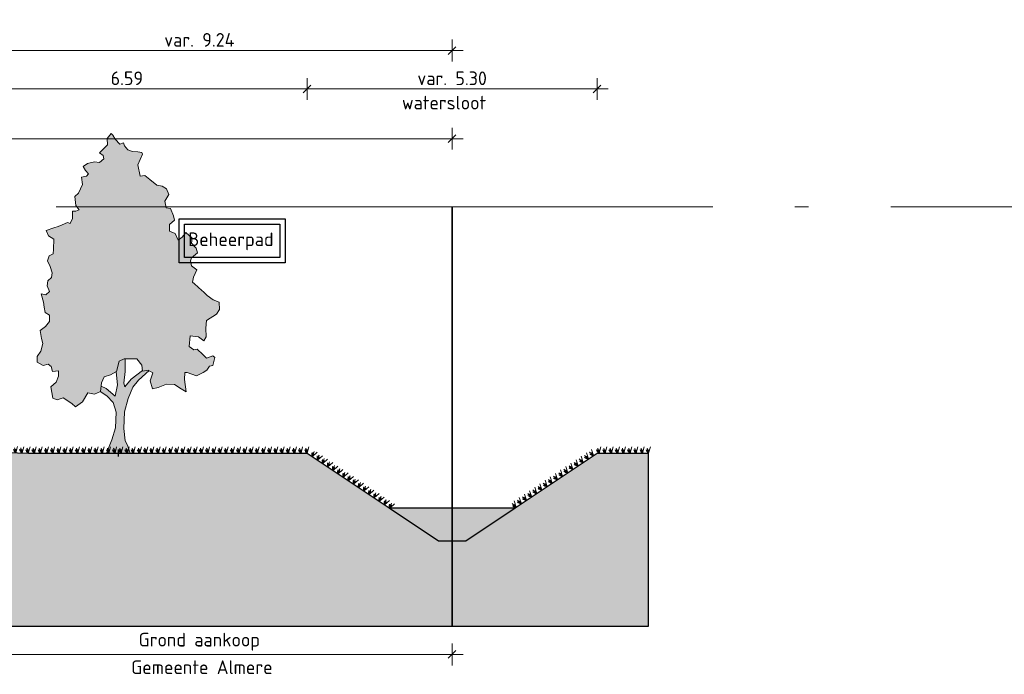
# Model space of a CAD drawing. Header units: metres. Extents: x 158819 to 159767, y 483764 to 484333.
# Tile 40 of 41: x 159445 to 159463, y 484028 to 484040. Entities that reach past the tile are written whole.
import ezdxf

# ---------------------------------------------------------------- set-up
doc = ezdxf.new("R2010")
doc.units = ezdxf.units.M
doc.linetypes.add('AL-NAP_LIJN', pattern=[15.25, 12, -1.5, 0.25, -1.5])
doc.layers.get('0').update_dxf_attribs({"lineweight": 25})
doc.layers.get('Defpoints').update_dxf_attribs({"lineweight": 25, "true_color": 0xff7fff})
for name, color, linetype, lineweight in [('N-WE-GR-BOOM-1e-A', 90, 'Continuous', 25), ('N-WE-GR-BOOM-1e-SD', 90, 'Continuous', 25), ('N-WE-VH-KANTVERHARDING-G', 7, 'Continuous', 25), ('N-XX-GW-WATERGANG_WATERLIJN-GD', 150, 'AL-WATERLIJN', 25), ('X-XX-AL-M', 7, 'Continuous', 18), ('X-XX-AL-NAP-G', 7, 'AL-NAP_LIJN', 18), ('X-XX-AL-PROFIELEN_NIEUWE-G', 7, 'Continuous', 35), ('X-XX-AL-T25', 7, 'Continuous', 25)]:
    doc.layers.add(name, color=color, linetype=linetype, lineweight=lineweight)
doc.layers.add('N-WE-GR-BOOM-S', color=7, linetype='Continuous', lineweight=40, true_color=0x009900)
doc.layers.add('N-WE-KG-GRENS_POLDERWEG-G', color=7, linetype='KG-PERCEEL', lineweight=35, true_color=0x0000e6)
doc.layers.add('N-WE-GR-WEGEN-A', color=7, linetype='Continuous', lineweight=40, true_color=0xffd6ad, transparency=0.4)
doc.styles.add('NLCS-ISO-M100-T25', font='NLCS-ISO.ttf')
doc.styles.get("Standard").update_dxf_attribs({"font": 'NLCS-ISO.ttf'})
doc.linetypes.add('AL-WATERLIJN', pattern='A,20,[32,NLCS.shx,S=1.5,R=0,X=0,Y=0],20', length=40)
doc.linetypes.add('KG-PERCEEL', pattern='A,5.5,-2,["P",Standard,S=1.8,R=0,X=-0.5,Y=-0.9],-2,5.5,-2,[5,NLCS.shx,S=0.75,R=0,X=0,Y=0],-2', length=19)
doc.dimstyles.new('NLCS-M100-T25-SCHRAP-X_L2_H1', dxfattribs={"dimscale": 0.1, "dimtxt": 2.5, "dimasz": 1.4, "dimexe": 2, "dimexo": 2, "dimgap": 0.7, "dimtad": 1, "dimzin": 0, "dimdsep": 46, "dimtxsty": 'NLCS-ISO-M100-T25', "dimblk": 'OBLIQUE', "dimcen": 0, "dimdle": 2, "dimclrd": 256, "dimclre": 256, "dimclrt": 256, "dimadec": 1, "dimazin": 0, "dimtfac": 1, "dimtofl": 0, "dimtmove": 1, "dimatfit": 0, "dimldrblk": 'OBLIQUE', "dimfxl": 2, "dimfxlon": 1, "dimtfill": 1, "dimtfillclr": 254, "dimtolj": 1, "dimtzin": 0, "dimlwd": 18, "dimlwe": 18, "dimarcsym": 0})

# ---------------------------------------------------------------- blocks, each defined once
blk = doc.blocks.new('_Oblique')
at = {"color": 0, "linetype": 'ByBlock', "lineweight": -2}
blk.add_line((-0.5, -0.5), (0.5, 0.5), dxfattribs=at)
blk = doc.blocks.new('*D158')
at = {"layer": 'Defpoints', "color": 0, "transparency": 16777216}
for p in [(159443.524, 484029.613), (159452.764, 484029.613), (159452.764, 484028.38)]:
    blk.add_point(p, dxfattribs=at)
at = {"layer": 'X-XX-AL-M', "linetype": 'Continuous', "lineweight": 18, "transparency": 16777216}
for p, q in [((159443.524, 484028.58), (159443.524, 484028.18)), ((159452.764, 484028.58), (159452.764, 484028.18)), ((159443.324, 484028.38), (159452.964, 484028.38))]:
    blk.add_line(p, q, dxfattribs=at)
at = {"layer": 'X-XX-AL-M', "lineweight": 18, "transparency": 16777216, "xscale": 0.14, "yscale": 0.14, "zscale": 0.14, "rotation": 180}
blk.add_blockref('_Oblique', (159443.524, 484028.38), dxfattribs=at)
at = {"layer": 'X-XX-AL-M', "lineweight": 18, "transparency": 16777216, "xscale": 0.14, "yscale": 0.14, "zscale": 0.14}
blk.add_blockref('_Oblique', (159452.764, 484028.38), dxfattribs=at)
at = {"layer": 'X-XX-AL-M', "transparency": 16777216, "insert": (159448.144, 484028.613), "char_height": 0.25, "attachment_point": 5, "style": 'NLCS-ISO-M100-T25', "bg_fill": 3, "box_fill_scale": 1.1, "bg_fill_color": 256, "bg_fill_true_color": 13158600, "bg_fill_transparency": 0}
blk.add_mtext('\\A1;Grond aankoop', dxfattribs=at)
blk = doc.blocks.new('*D157')
at = {"layer": 'Defpoints', "color": 0, "transparency": 16777216}
for p in [(159452.764, 484039.417), (159443.524, 484036.559), (159452.764, 484036.559)]:
    blk.add_point(p, dxfattribs=at)
at = {"layer": 'X-XX-AL-PROFIELEN_NIEUWE-G', "linetype": 'Continuous', "lineweight": 18, "transparency": 16777216}
for p, q in [((159443.524, 484039.217), (159443.524, 484039.617)), ((159452.764, 484039.217), (159452.764, 484039.617)), ((159443.324, 484039.417), (159452.964, 484039.417))]:
    blk.add_line(p, q, dxfattribs=at)
at = {"layer": 'X-XX-AL-PROFIELEN_NIEUWE-G', "lineweight": 18, "transparency": 16777216, "xscale": 0.14, "yscale": 0.14, "zscale": 0.14, "rotation": 180}
blk.add_blockref('_Oblique', (159443.524, 484039.417), dxfattribs=at)
at = {"layer": 'X-XX-AL-PROFIELEN_NIEUWE-G', "lineweight": 18, "transparency": 16777216, "xscale": 0.14, "yscale": 0.14, "zscale": 0.14}
blk.add_blockref('_Oblique', (159452.764, 484039.417), dxfattribs=at)
at = {"layer": 'X-XX-AL-PROFIELEN_NIEUWE-G', "transparency": 16777216, "insert": (159448.144, 484039.612), "char_height": 0.25, "attachment_point": 5, "style": 'NLCS-ISO-M100-T25', "bg_fill": 3, "box_fill_scale": 1.1, "bg_fill_color": 256, "bg_fill_true_color": 13158600, "bg_fill_transparency": 0}
blk.add_mtext('\\A1;var. 9.24', dxfattribs=at)
blk = doc.blocks.new('*D160')
at = {"layer": 'Defpoints', "color": 0, "transparency": 16777216}
for p in [(159455.414, 484038.715), (159450.114, 484032.059), (159455.414, 484032.059)]:
    blk.add_point(p, dxfattribs=at)
at = {"layer": 'X-XX-AL-M', "linetype": 'Continuous', "lineweight": 18, "transparency": 16777216}
for p, q in [((159450.114, 484038.515), (159450.114, 484038.915)), ((159455.414, 484038.515), (159455.414, 484038.915)), ((159449.914, 484038.715), (159455.614, 484038.715))]:
    blk.add_line(p, q, dxfattribs=at)
at = {"layer": 'X-XX-AL-M', "lineweight": 18, "transparency": 16777216, "xscale": 0.14, "yscale": 0.14, "zscale": 0.14, "rotation": 180}
blk.add_blockref('_Oblique', (159450.114, 484038.715), dxfattribs=at)
at = {"layer": 'X-XX-AL-M', "lineweight": 18, "transparency": 16777216, "xscale": 0.14, "yscale": 0.14, "zscale": 0.14}
blk.add_blockref('_Oblique', (159455.414, 484038.715), dxfattribs=at)
at = {"layer": 'X-XX-AL-M', "transparency": 16777216, "insert": (159452.764, 484038.91), "char_height": 0.25, "attachment_point": 5, "style": 'NLCS-ISO-M100-T25', "bg_fill": 3, "box_fill_scale": 1.1, "bg_fill_color": 256, "bg_fill_true_color": 13158600, "bg_fill_transparency": 0}
blk.add_mtext('\\A1;var. 5.30', dxfattribs=at)
blk = doc.blocks.new('*D159')
at = {"layer": 'Defpoints', "color": 0, "transparency": 16777216}
for p in [(159452.764, 484037.806), (159433.764, 484036.559), (159452.764, 484036.559)]:
    blk.add_point(p, dxfattribs=at)
at = {"layer": 'X-XX-AL-M', "linetype": 'Continuous', "lineweight": 18, "transparency": 16777216}
for p, q in [((159433.764, 484037.606), (159433.764, 484038.006)), ((159452.764, 484037.606), (159452.764, 484038.006)), ((159433.564, 484037.806), (159452.964, 484037.806))]:
    blk.add_line(p, q, dxfattribs=at)
at = {"layer": 'X-XX-AL-M', "lineweight": 18, "transparency": 16777216, "xscale": 0.14, "yscale": 0.14, "zscale": 0.14, "rotation": 180}
blk.add_blockref('_Oblique', (159433.764, 484037.806), dxfattribs=at)
at = {"layer": 'X-XX-AL-M', "lineweight": 18, "transparency": 16777216, "xscale": 0.14, "yscale": 0.14, "zscale": 0.14}
blk.add_blockref('_Oblique', (159452.764, 484037.806), dxfattribs=at)
at = {"layer": 'X-XX-AL-M', "transparency": 16777216, "insert": (159443.264, 484038.001), "char_height": 0.25, "attachment_point": 5, "style": 'NLCS-ISO-M100-T25', "bg_fill": 3, "box_fill_scale": 1.1, "bg_fill_color": 256, "bg_fill_true_color": 13158600, "bg_fill_transparency": 0}
blk.add_mtext('\\A1;19.00', dxfattribs=at)
blk = doc.blocks.new('SGR-BOOM_S01_V_ZIJ-D')
at = {"layer": 'N-WE-GR-BOOM-1e-A', "transparency": 33554585}
h = blk.add_hatch(color=256, dxfattribs=at)
h.dxf.hatch_style = 1
h.set_gradient(color1=(254, 204, 102), color2=(108, 181, 90), tint=1, name='CYLINDER')
h.paths.add_polyline_path([(-1.056, 11.496), (-0.874, 11.68), (-0.792, 11.622), (-0.684, 11.475), (-0.477, 11.294), (-0.312, 11.337), (-0.253, 11.231), (-0.105, 11.091), (0.102, 11.028), (0.349, 11.012), (0.538, 10.99), (0.556, 10.931), (0.353, 10.535), (0.462, 10.124), (0.668, 10.149), (0.893, 10.004), (1.224, 9.8), (1.454, 9.761), (1.661, 9.663), (1.763, 9.457), (1.582, 9.209), (1.643, 8.962), (1.849, 8.94), (1.975, 8.676), (2.018, 8.511), (1.795, 8.362), (1.797, 8.115), (2.062, 8.035), (2.188, 7.789), (2.376, 7.896), (2.539, 8.062), (2.829, 7.858), (2.807, 7.67), (3.015, 7.489), (3.081, 7.325), (2.794, 7.134), (2.753, 7.034), (2.796, 6.845), (3.044, 6.706), (2.899, 6.434), (2.842, 6.251), (2.942, 6.187), (3.274, 5.943), (3.357, 5.902), (3.523, 5.762), (3.795, 5.599), (4.06, 5.519), (4.086, 5.248), (3.94, 5.082), (3.489, 4.855), (3.45, 4.566), (3.476, 4.254), (3.371, 4.112), (3.122, 4.252), (2.734, 4.29), (2.695, 3.901), (2.902, 3.779), (3.067, 3.798), (3.316, 3.611), (3.482, 3.471), (3.77, 3.556), (3.87, 3.492), (3.772, 3.203), (3.625, 3.184), (3.503, 3.036), (3.339, 2.952), (3.033, 2.826), (2.597, 2.946), (2.497, 2.946), (2.475, 2.698), (2.561, 2.246), (2.337, 2.35), (2.023, 2.512), (1.652, 2.527), (1.282, 2.4), (1.018, 2.357), (0.91, 2.645), (1.031, 2.934), (0.824, 3.038), (0.559, 2.995), (0.534, 3.219), (0.303, 3.447), (-0.274, 3.442), (-0.497, 3.358), (-0.618, 2.986), (-0.906, 2.86), (-1.193, 2.793), (-1.315, 2.568), (-1.354, 2.256), (-1.624, 2.154), (-1.931, 2.21), (-2.175, 1.879), (-2.504, 1.694), (-2.669, 1.816), (-3.066, 2.019), (-3.33, 1.952), (-3.536, 2.015), (-3.622, 2.427), (-3.376, 2.593), (-3.278, 2.818), (-3.279, 3.006), (-3.544, 2.981), (-3.61, 3.169), (-3.752, 3.25), (-3.981, 3.207), (-4.247, 3.328), (-4.249, 3.535), (-4.086, 3.724), (-3.988, 4.013), (-4.048, 4.195), (-4.115, 4.483), (-3.869, 4.633), (-3.682, 4.817), (-3.684, 5.046), (-3.891, 5.145), (-3.933, 5.333), (-3.958, 5.515), (-4.061, 5.826), (-3.854, 5.787), (-3.691, 5.912), (-3.798, 6.117), (-3.758, 6.3), (-3.595, 6.425), (-3.572, 6.59), (-3.657, 6.818), (-3.782, 7.024), (-3.701, 7.207), (-3.519, 7.291), (-3.497, 7.456), (-3.482, 7.827), (-3.73, 7.948), (-3.832, 8.136), (-3.485, 8.239), (-3.297, 8.281), (-3.115, 8.348), (-2.868, 8.432), (-2.745, 8.392), (-2.64, 8.575), (-2.642, 8.846), (-2.477, 8.847), (-2.336, 8.889), (-2.479, 9.053), (-2.523, 9.383), (-2.359, 9.507), (-2.179, 9.815), (-2.222, 10.085), (-1.993, 10.128), (-1.911, 10.212), (-2.036, 10.334), (-2.143, 10.475), (-1.955, 10.582), (-1.626, 10.644), (-1.402, 10.628), (-1.197, 10.753), (-1.239, 10.876), (-1.405, 10.975), (-1.177, 11.165), (-1.036, 11.266)])
h = blk.add_hatch(color=256, dxfattribs=at)
h.dxf.hatch_style = 1
h.set_gradient(color1=(99, 100, 102), color2=(88, 186, 72), tint=1, name='INVCURVED')
h.paths.add_polyline_path([(-0.098, 2.001), (0.128, 2.415), (0.374, 2.664), (0.861, 3.02), (0.824, 3.038), (0.559, 2.995), (0.557, 3.016), (0.044, 2.703), (-0.243, 2.43), (-0.285, 2.553), (-0.229, 2.989), (-0.233, 3.442), (-0.274, 3.442), (-0.497, 3.358), (-0.618, 2.986), (-0.646, 2.974), (-0.573, 2.492), (-0.693, 2.079), (-1.09, 2.364), (-1.33, 2.45), (-1.356, 2.244), (-1.064, 2.093), (-0.774, 1.848), (-0.648, 1.502), (-0.667, 0.925), (-0.846, 0.488), (-1.08, 0), (0, 0), (-0.126, 0.287), (-0.227, 0.452), (-0.296, 0.904), (-0.259, 1.505)])
at = {"lineweight": 0}
for p, q in [((-0.233, 3.442), (-0.229, 2.989)), ((-0.573, 2.492), (-0.646, 2.974)), ((-0.229, 2.989), (-0.285, 2.553)), ((0.044, 2.703), (0.557, 3.016)), ((0.861, 3.02), (0.374, 2.664)), ((-0.285, 2.553), (-0.243, 2.43)), ((-0.243, 2.43), (0.044, 2.703)), ((0.374, 2.664), (0.128, 2.415)), ((-1.368, 2.251), (-1.064, 2.093)), ((-1.33, 2.45), (-1.09, 2.364)), ((-1.09, 2.364), (-0.693, 2.079)), ((-0.693, 2.079), (-0.573, 2.492)), ((0.128, 2.415), (-0.098, 2.001)), ((-1.064, 2.093), (-0.774, 1.848)), ((-0.774, 1.848), (-0.648, 1.502)), ((-0.098, 2.001), (-0.259, 1.505)), ((-0.648, 1.502), (-0.667, 0.925)), ((-0.259, 1.505), (-0.296, 0.904)), ((-0.667, 0.925), (-0.846, 0.488)), ((-0.296, 0.904), (-0.227, 0.452)), ((-0.846, 0.488), (-1.08, 0)), ((-0.227, 0.452), (-0.126, 0.287)), ((-1.08, 0), (0, 0)), ((-0.126, 0.287), (0, 0))]:
    blk.add_line(p, q, dxfattribs=at)
at = {"lineweight": 0, "flags": 128}
blk.add_lwpolyline([(-1.056, 11.496), (-0.874, 11.68), (-0.792, 11.622), (-0.684, 11.475), (-0.477, 11.294), (-0.312, 11.337), (-0.253, 11.231), (-0.105, 11.091), (0.102, 11.028), (0.349, 11.012), (0.538, 10.99), (0.556, 10.931), (0.353, 10.535), (0.462, 10.124), (0.668, 10.149), (0.893, 10.004), (1.224, 9.8), (1.454, 9.761), (1.661, 9.663), (1.763, 9.457), (1.582, 9.209), (1.643, 8.962), (1.849, 8.94), (1.975, 8.676), (2.018, 8.511), (1.795, 8.362), (1.797, 8.115), (2.062, 8.035), (2.188, 7.789), (2.376, 7.896), (2.539, 8.062), (2.829, 7.858), (2.807, 7.67), (3.015, 7.489), (3.081, 7.325), (2.794, 7.134), (2.753, 7.034), (2.796, 6.845), (3.044, 6.706), (2.899, 6.434), (2.842, 6.251), (2.942, 6.187), (3.274, 5.943), (3.357, 5.902), (3.523, 5.762), (3.795, 5.599), (4.06, 5.519), (4.086, 5.248), (3.94, 5.082), (3.489, 4.855), (3.45, 4.566), (3.476, 4.254), (3.371, 4.112), (3.122, 4.252), (2.734, 4.29), (2.695, 3.901), (2.902, 3.779), (3.067, 3.798), (3.316, 3.611), (3.482, 3.471), (3.77, 3.556), (3.87, 3.492), (3.772, 3.203), (3.625, 3.184), (3.503, 3.036), (3.339, 2.952), (3.033, 2.826), (2.597, 2.946), (2.497, 2.946), (2.475, 2.698), (2.561, 2.246), (2.337, 2.35), (2.023, 2.512), (1.652, 2.527), (1.282, 2.4), (1.018, 2.357), (0.91, 2.645), (1.031, 2.934), (0.824, 3.038), (0.559, 2.995), (0.534, 3.219), (0.303, 3.447), (-0.274, 3.442), (-0.497, 3.358), (-0.618, 2.986), (-0.906, 2.86), (-1.193, 2.793), (-1.315, 2.568), (-1.354, 2.256), (-1.624, 2.154), (-1.931, 2.21), (-2.175, 1.879), (-2.504, 1.694), (-2.669, 1.816), (-3.066, 2.019), (-3.33, 1.952), (-3.536, 2.015), (-3.622, 2.427), (-3.376, 2.593), (-3.278, 2.818), (-3.279, 3.006), (-3.544, 2.981), (-3.61, 3.169), (-3.752, 3.25), (-3.981, 3.207), (-4.247, 3.328), (-4.249, 3.535), (-4.086, 3.724), (-3.988, 4.013), (-4.048, 4.195), (-4.115, 4.483), (-3.869, 4.633), (-3.682, 4.817), (-3.684, 5.046), (-3.891, 5.145), (-3.933, 5.333), (-3.958, 5.515), (-4.061, 5.826), (-3.854, 5.787), (-3.691, 5.912), (-3.798, 6.117), (-3.758, 6.3), (-3.595, 6.425), (-3.572, 6.59), (-3.657, 6.818), (-3.782, 7.024), (-3.701, 7.207), (-3.519, 7.291), (-3.497, 7.456), (-3.482, 7.827), (-3.73, 7.948), (-3.832, 8.136), (-3.485, 8.239), (-3.297, 8.281), (-3.115, 8.348), (-2.868, 8.432), (-2.745, 8.392), (-2.64, 8.575), (-2.642, 8.846), (-2.477, 8.847), (-2.336, 8.889), (-2.479, 9.053), (-2.523, 9.383), (-2.359, 9.507), (-2.179, 9.815), (-2.222, 10.085), (-1.993, 10.128), (-1.911, 10.212), (-2.036, 10.334), (-2.143, 10.475), (-1.955, 10.582), (-1.626, 10.644), (-1.402, 10.628), (-1.197, 10.753), (-1.239, 10.876), (-1.405, 10.975), (-1.177, 11.165), (-1.036, 11.266)], close=True, dxfattribs=at)
at = {"layer": 'Defpoints'}
blk.add_line((-0.54, -0.119), (-0.54, 0.13), dxfattribs=at)
blk = doc.blocks.new('*D296')
at = {"layer": 'Defpoints', "color": 0, "transparency": 16777216}
for p in [(159443.524, 484038.715), (159443.524, 484036.559), (159450.114, 484032.059)]:
    blk.add_point(p, dxfattribs=at)
at = {"layer": 'X-XX-AL-M', "linetype": 'Continuous', "lineweight": 18, "transparency": 16777216}
for p, q in [((159443.524, 484038.515), (159443.524, 484038.915)), ((159450.114, 484038.515), (159450.114, 484038.915)), ((159450.314, 484038.715), (159443.324, 484038.715))]:
    blk.add_line(p, q, dxfattribs=at)
at = {"layer": 'X-XX-AL-M', "lineweight": 18, "transparency": 16777216, "xscale": 0.14, "yscale": 0.14, "zscale": 0.14, "rotation": 180}
blk.add_blockref('_Oblique', (159443.524, 484038.715), dxfattribs=at)
at = {"layer": 'X-XX-AL-M', "lineweight": 18, "transparency": 16777216, "xscale": 0.14, "yscale": 0.14, "zscale": 0.14}
blk.add_blockref('_Oblique', (159450.114, 484038.715), dxfattribs=at)
at = {"layer": 'X-XX-AL-M', "transparency": 16777216, "insert": (159446.819, 484038.91), "char_height": 0.25, "attachment_point": 5, "style": 'NLCS-ISO-M100-T25', "bg_fill": 3, "box_fill_scale": 1.1, "bg_fill_color": 256, "bg_fill_true_color": 13158600, "bg_fill_transparency": 0}
blk.add_mtext('\\A1;6.59', dxfattribs=at)
blk = doc.blocks.new('Gras-01')
at = {"layer": 'N-WE-GR-BOOM-S', "color": 85, "lineweight": 9, "true_color": 0x58ba48}
for p, q in [((0, 0), (0.004, 0.063)), ((0.003, 0), (0.034, 0.114))]:
    blk.add_line(p, q, dxfattribs=at)
at = {"layer": 'N-WE-GR-BOOM-S', "color": 85, "lineweight": 9, "true_color": 0x58ba48, "flags": 128}
for points in [[(-0.042, 0.06, 0.10285), (-0.006, 0)], [(-0.042, 0.06, -0.10285), (-0.006, 0)], [(-0.002, 0, -0.071887), (-0.022, 0.092)], [(-0.002, 0, 0.071887), (-0.022, 0.092)]]:
    blk.add_lwpolyline(points, format="xyb", dxfattribs=at)
blk = doc.blocks.new('*U297')
at = {"layer": 'N-WE-VH-KANTVERHARDING-G', "rotation": 180}
blk.add_blockref('Gras-01', (0, 0), dxfattribs=at)
blk = doc.blocks.new('*U298')
at = {"layer": 'N-WE-VH-KANTVERHARDING-G', "color": 0, "linetype": 'ByBlock', "lineweight": -2, "transparency": 16777216}
for p, rotation in [((159455.447, 484032.059), 180), ((159455.56, 484032.059), 180), ((159455.673, 484032.059), 180), ((159455.787, 484032.059), 180), ((159455.9, 484032.059), 180), ((159456.013, 484032.059), 180), ((159456.127, 484032.059), 180), ((159456.24, 484032.059), 180), ((159456.353, 484032.059), 180), ((159455.158, 484031.889), 213.6900675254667), ((159455.253, 484031.952), 213.6900675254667), ((159455.347, 484032.015), 213.6900675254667), ((159454.875, 484031.7), 213.6900675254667), ((159454.97, 484031.763), 213.6900675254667), ((159455.064, 484031.826), 213.6900675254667), ((159454.593, 484031.512), 213.6900675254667), ((159454.687, 484031.575), 213.6900675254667), ((159454.781, 484031.638), 213.6900675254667), ((159454.404, 484031.386), 213.6900675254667), ((159454.498, 484031.449), 213.6900675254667), ((159454.121, 484031.198), 213.6900675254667), ((159454.216, 484031.26), 213.6900675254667), ((159454.31, 484031.323), 213.6900675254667), ((159453.933, 484031.072), 213.6900675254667), ((159454.027, 484031.135), 213.6900675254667)]:
    blk.add_blockref('*U297', p, dxfattribs=dict(at, rotation=rotation))
blk = doc.blocks.new('*U299')
at = {"layer": 'N-WE-VH-KANTVERHARDING-G', "rotation": 0.712366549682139}
blk.add_blockref('Gras-01', (0.069, 0.001), dxfattribs=at)
blk = doc.blocks.new('*U300')
at = {"layer": 'N-WE-VH-KANTVERHARDING-G', "color": 0, "linetype": 'ByBlock', "lineweight": -2, "transparency": 16777216}
for p, rotation in [((159435.889, 484032.427), 359.2876334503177), ((159436.002, 484032.426), 359.2876334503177), ((159436.115, 484032.424), 359.2876334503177), ((159436.229, 484032.423), 359.2876334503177), ((159436.342, 484032.422), 359.2876334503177), ((159436.455, 484032.42), 359.2876334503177), ((159436.569, 484032.419), 359.2876334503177), ((159436.682, 484032.417), 359.2876334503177), ((159436.795, 484032.416), 359.2876334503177), ((159436.909, 484032.415), 359.2876334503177), ((159437.022, 484032.413), 359.2876334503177), ((159437.135, 484032.412), 359.2876334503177), ((159437.248, 484032.41), 359.2876334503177), ((159437.362, 484032.409), 359.2876334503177), ((159437.475, 484032.407), 359.2876334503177), ((159437.588, 484032.406), 359.2876334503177), ((159437.702, 484032.403), 356.5156842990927), ((159437.815, 484032.396), 356.5156842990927), ((159437.928, 484032.39), 356.5156842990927), ((159438.041, 484032.383), 356.5156842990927), ((159438.154, 484032.376), 356.5156842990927), ((159438.267, 484032.369), 356.5156842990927), ((159438.38, 484032.362), 356.5156842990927), ((159438.493, 484032.355), 356.5156842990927), ((159438.606, 484032.348), 356.5156842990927), ((159438.72, 484032.341), 356.5156842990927), ((159438.833, 484032.334), 356.5156842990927), ((159438.946, 484032.328), 356.5156842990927), ((159439.059, 484032.321), 356.5156842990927), ((159439.172, 484032.314), 356.5156842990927), ((159439.285, 484032.307), 356.5156842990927), ((159439.398, 484032.3), 356.5156842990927), ((159439.511, 484032.293), 356.5156842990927), ((159439.624, 484032.286), 356.5156842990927), ((159439.738, 484032.279), 356.5156842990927), ((159439.851, 484032.272), 356.5156842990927), ((159439.964, 484032.266), 356.5156842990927), ((159440.077, 484032.259), 356.5156842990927), ((159440.19, 484032.252), 356.5156842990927), ((159440.303, 484032.245), 356.5156842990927), ((159440.416, 484032.238), 356.5156842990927), ((159440.529, 484032.231), 356.5156842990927), ((159440.642, 484032.224), 356.5156842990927), ((159440.755, 484032.217), 356.5156842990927), ((159440.869, 484032.21), 356.5156842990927), ((159440.982, 484032.204), 356.5156842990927), ((159441.095, 484032.197), 356.5156842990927), ((159441.208, 484032.19), 356.5156842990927), ((159441.321, 484032.183), 356.5156842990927), ((159441.434, 484032.176), 356.5156842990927), ((159441.547, 484032.169), 356.5156842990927), ((159441.66, 484032.162), 356.5156842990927), ((159441.773, 484032.155), 356.5156842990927), ((159441.887, 484032.152), 358.3131833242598), ((159442, 484032.148), 358.3131833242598), ((159442.113, 484032.145), 358.3131833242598), ((159442.226, 484032.142), 358.3131833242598), ((159442.34, 484032.138), 358.3131833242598), ((159442.453, 484032.135), 358.3131833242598), ((159442.566, 484032.132), 358.3131833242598), ((159442.679, 484032.128), 358.3131833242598), ((159442.793, 484032.125), 358.3131833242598), ((159442.906, 484032.122), 358.3131833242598), ((159443.019, 484032.118), 358.3131833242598), ((159443.133, 484032.115), 358.3131833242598), ((159443.246, 484032.112), 358.3131833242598), ((159443.359, 484032.108), 358.3131833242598), ((159443.472, 484032.105), 358.3131833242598), ((159443.586, 484032.102), 358.3131833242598), ((159443.699, 484032.098), 358.3131833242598), ((159443.812, 484032.095), 358.3131833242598), ((159443.925, 484032.092), 358.3131833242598), ((159444.039, 484032.088), 358.3131833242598), ((159444.152, 484032.085), 358.3131833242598), ((159444.265, 484032.082), 358.3131833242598), ((159444.378, 484032.078), 358.3131833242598), ((159444.492, 484032.075), 358.3131833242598), ((159444.605, 484032.072), 358.3131833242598), ((159444.718, 484032.068), 358.3131833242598), ((159444.831, 484032.065), 358.3131833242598), ((159444.945, 484032.062), 358.3131833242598), ((159450.15, 484032.035), 326.3099324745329), ((159450.244, 484031.972), 326.3099324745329), ((159450.338, 484031.91), 326.3099324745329), ((159450.433, 484031.847), 326.3099324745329), ((159450.527, 484031.784), 326.3099324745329), ((159450.621, 484031.721), 326.3099324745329), ((159450.716, 484031.658), 326.3099324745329), ((159450.81, 484031.595), 326.3099324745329), ((159450.904, 484031.533), 326.3099324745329), ((159450.998, 484031.47), 326.3099324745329), ((159451.093, 484031.407), 326.3099324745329), ((159451.187, 484031.344), 326.3099324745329), ((159451.281, 484031.281), 326.3099324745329), ((159451.376, 484031.218), 326.3099324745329), ((159451.47, 484031.155), 326.3099324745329), ((159451.564, 484031.093), 326.3099324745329)]:
    blk.add_blockref('*U299', p, dxfattribs=dict(at, rotation=rotation))
for p in [(159445.058, 484032.059), (159445.171, 484032.059), (159445.285, 484032.059), (159445.398, 484032.059), (159445.511, 484032.059), (159445.625, 484032.059), (159445.738, 484032.059), (159445.851, 484032.059), (159445.965, 484032.059), (159446.078, 484032.059), (159446.191, 484032.059), (159446.304, 484032.059), (159446.418, 484032.059), (159446.531, 484032.059), (159446.644, 484032.059), (159446.758, 484032.059), (159446.871, 484032.059), (159446.984, 484032.059), (159447.098, 484032.059), (159447.211, 484032.059), (159447.324, 484032.059), (159447.438, 484032.059), (159447.551, 484032.059), (159447.664, 484032.059), (159447.778, 484032.059), (159447.891, 484032.059), (159448.004, 484032.059), (159448.117, 484032.059), (159448.231, 484032.059), (159448.344, 484032.059), (159448.457, 484032.059), (159448.571, 484032.059), (159448.684, 484032.059), (159448.797, 484032.059), (159448.911, 484032.059), (159449.024, 484032.059), (159449.137, 484032.059), (159449.251, 484032.059), (159449.364, 484032.059), (159449.477, 484032.059), (159449.591, 484032.059), (159449.704, 484032.059), (159449.817, 484032.059), (159449.93, 484032.059), (159450.044, 484032.059)]:
    blk.add_blockref('*U299', p, dxfattribs=at)

msp = doc.modelspace()

# ---------------------------------------------------------------- hatches: boundary and pattern name
at = {"layer": 'N-WE-GR-WEGEN-A', "true_color": 0xf8991e, "transparency": 33554534}
h = msp.add_hatch(color=30, dxfattribs=at)
h.dxf.hatch_style = 1
h.set_gradient(color1=(248, 153, 30), color2=(241, 235, 31), name='INVCURVED')
h.paths.add_polyline_path([(159435.889, 484032.295), (159436.189, 484032.295), (159436.189, 484031.995), (159436.489, 484031.995), (159436.489, 484030.995), (159431.039, 484030.995), (159431.039, 484031.995), (159431.339, 484031.995), (159431.339, 484032.295), (159431.639, 484032.295), (159431.639, 484032.427), (159429.075, 484032.332), (159426.09, 484032.287), (159421.639, 484032.296), (159415.732, 484032.185), (159415.732, 484028.896), (159456.353, 484028.896), (159456.353, 484032.059), (159455.414, 484032.059), (159453.914, 484031.059), (159453.014, 484030.459), (159452.514, 484030.459), (159451.614, 484031.059), (159450.114, 484032.059), (159445.021, 484032.059), (159441.786, 484032.155), (159437.674, 484032.405), (159435.889, 484032.427)])
at = {"layer": 'N-XX-GW-WATERGANG_WATERLIJN-GD', "linetype": 'ByBlock', "ltscale": 0.3}
h = msp.add_hatch(color=256, dxfattribs=at)
h.dxf.hatch_style = 1
h.set_gradient(color1=(122, 175, 223), centered=1, tint=0.043103, name='CURVED')
h.paths.add_polyline_path([(159453.909, 484031.059), (159451.599, 484031.059), (159452.514, 484030.459), (159453.014, 484030.459)])

# ---------------------------------------------------------------- linework, layer by layer
at = {"layer": 'N-WE-KG-GRENS_POLDERWEG-G'}
msp.add_line((159452.764, 484036.559), (159452.764, 484028.896), dxfattribs=at)
at = {"layer": 'N-WE-VH-KANTVERHARDING-G', "flags": 128}
for points in [[(159451.614, 484031.059), (159452.514, 484030.459), (159453.014, 484030.459), (159453.914, 484031.059)], [(159452.514, 484030.459), (159453.014, 484030.459)]]:
    msp.add_lwpolyline(points, dxfattribs=at)
at = {"layer": 'N-XX-GW-WATERGANG_WATERLIJN-GD', "ltscale": 0.3}
msp.add_line((159451.614, 484031.059), (159453.914, 484031.059), dxfattribs=at)
at = {"layer": 'X-XX-AL-NAP-G'}
msp.add_line((159003.28, 484036.559), (159511.076, 484036.559), dxfattribs=at)
at = {"layer": 'X-XX-AL-T25'}
for points in [[(159447.778, 484036.34), (159449.713, 484036.34), (159449.713, 484035.538), (159447.778, 484035.538)], [(159447.875, 484036.243), (159449.616, 484036.243), (159449.616, 484035.635), (159447.875, 484035.635)]]:
    msp.add_lwpolyline(points, close=True, dxfattribs=at)

# ---------------------------------------------------------------- block references
at = {"layer": 'N-WE-GR-BOOM-1e-SD', "xscale": 0.4, "yscale": 0.5, "zscale": 0.5}
msp.add_blockref('SGR-BOOM_S01_V_ZIJ-D', (159446.88, 484032.059), dxfattribs=at)

# ---------------------------------------------------------------- texts
at = {"layer": 'X-XX-AL-M', "style": 'NLCS-ISO-M100-T25'}
msp.add_text('Gemeente Almere', height=0.25, dxfattribs=at).set_placement((159446.898, 484028.022))
at = {"layer": 'X-XX-AL-PROFIELEN_NIEUWE-G', "style": 'NLCS-ISO-M100-T25'}
msp.add_text('watersloot', height=0.25, dxfattribs=at).set_placement((159451.846, 484038.34))
at = {"layer": 'X-XX-AL-T25', "style": 'NLCS-ISO-M100-T25'}
msp.add_text('Beheerpad', height=0.25, dxfattribs=at).set_placement((159447.939, 484035.843))

# ---------------------------------------------------------------- next in the draw order: dimensions: what is measured, and where the dimension line sits
at = {"layer": 'X-XX-AL-M'}
dim = msp.add_linear_dim(base=(159452.764, 484028.38), p1=(159443.524, 484029.613), p2=(159452.764, 484029.613), text='Grond aankoop', dimstyle='NLCS-M100-T25-SCHRAP-X_L2_H1', dxfattribs=at)
dim.commit()
dim.dimension.update_dxf_attribs({"geometry": '*D158', "text_midpoint": (159448.144, 484028.613)})
at = {"layer": 'X-XX-AL-PROFIELEN_NIEUWE-G'}
dim = msp.add_linear_dim(base=(159452.764, 484039.417), p1=(159443.524, 484036.559), p2=(159452.764, 484036.559), text='var. <>', dimstyle='NLCS-M100-T25-SCHRAP-X_L2_H1', dxfattribs=at)
dim.commit()
dim.dimension.update_dxf_attribs({"geometry": '*D157', "text_midpoint": (159448.144, 484039.612)})

# ---------------------------------------------------------------- next in the draw order: dimensions: what is measured, and where the dimension line sits
at = {"layer": 'X-XX-AL-M'}
dim = msp.add_linear_dim(base=(159455.414, 484038.715), p1=(159450.114, 484032.059), p2=(159455.414, 484032.059), text='var. <>', dimstyle='NLCS-M100-T25-SCHRAP-X_L2_H1', dxfattribs=at)
dim.commit()
dim.dimension.update_dxf_attribs({"geometry": '*D160', "text_midpoint": (159452.764, 484038.91)})

# ---------------------------------------------------------------- next in the draw order: linework, layer by layer
at = {"layer": 'N-WE-VH-KANTVERHARDING-G', "flags": 128}
for points in [[(159435.889, 484032.427), (159437.674, 484032.405), (159441.786, 484032.155), (159445.021, 484032.059), (159450.114, 484032.059), (159451.614, 484031.059)], [(159453.914, 484031.059), (159455.414, 484032.059), (159456.353, 484032.059)]]:
    msp.add_lwpolyline(points, dxfattribs=at)

# ---------------------------------------------------------------- next in the draw order: block references
at = {"layer": 'N-WE-VH-KANTVERHARDING-G'}
msp.add_blockref('*U298', (0, 0), dxfattribs=at)

# ---------------------------------------------------------------- next in the draw order: dimensions: what is measured, and where the dimension line sits
at = {"layer": 'X-XX-AL-M'}
dim = msp.add_linear_dim(base=(159452.764, 484037.806), p1=(159433.764, 484036.559), p2=(159452.764, 484036.559), dimstyle='NLCS-M100-T25-SCHRAP-X_L2_H1', dxfattribs=at)
dim.commit()
dim.dimension.update_dxf_attribs({"geometry": '*D159', "text_midpoint": (159443.264, 484038.001)})

# ---------------------------------------------------------------- next in the draw order: dimensions: what is measured, and where the dimension line sits
dim = msp.add_linear_dim(base=(159443.524, 484038.715), p1=(159450.114, 484032.059), p2=(159443.524, 484036.559), dimstyle='NLCS-M100-T25-SCHRAP-X_L2_H1', dxfattribs=at)
dim.commit()
dim.dimension.update_dxf_attribs({"geometry": '*D296', "text_midpoint": (159446.819, 484038.91)})

# ---------------------------------------------------------------- next in the draw order: linework, layer by layer
at = {"layer": 'Defpoints', "flags": 128}
msp.add_lwpolyline([(159415.732, 484032.185), (159415.732, 484028.896), (159456.353, 484028.896), (159456.353, 484032.059)], dxfattribs=at)

# ---------------------------------------------------------------- next in the draw order: block references
at = {"layer": 'N-WE-VH-KANTVERHARDING-G'}
msp.add_blockref('*U300', (0, 0), dxfattribs=at)

doc.saveas('drawing.dxf')
